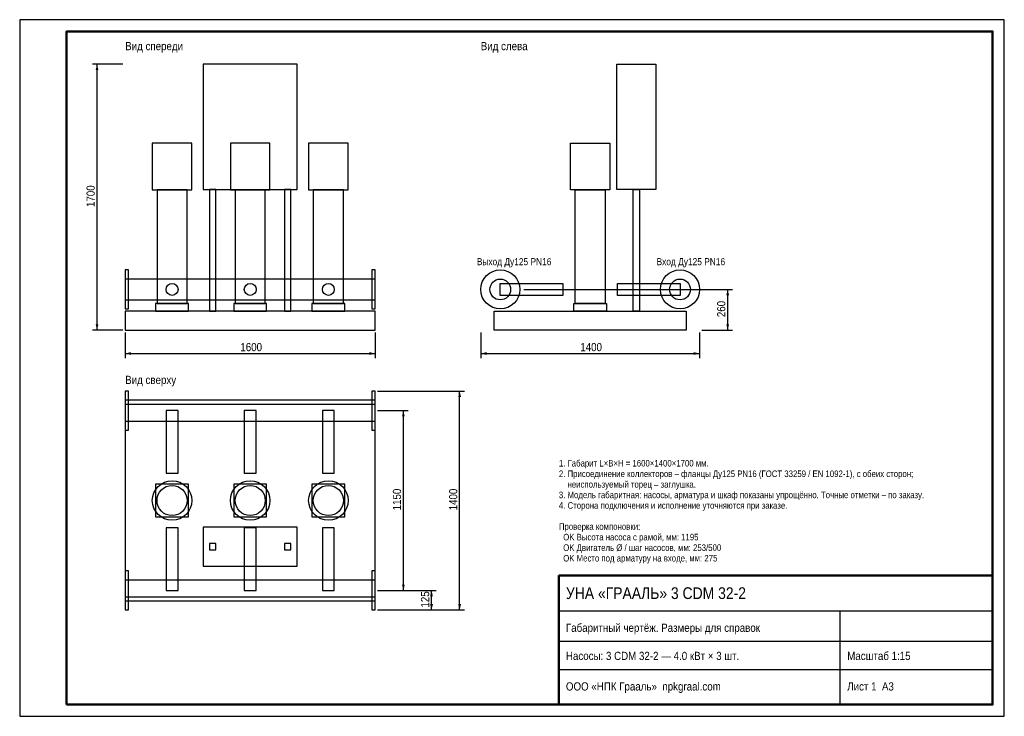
# Model space of a CAD drawing. Header units: millimetres. Extents: x 0 to 420, y 0 to 297.
import ezdxf

# ---------------------------------------------------------------- set-up
doc = ezdxf.new("R2010")
doc.units = ezdxf.units.MM
for name, color, linetype in [('AXIS', 5, 'Continuous'), ('CONTOUR', 7, 'Continuous'), ('DIM', 1, 'Continuous'), ('FRAME', 7, 'Continuous'), ('TEXT', 7, 'Continuous'), ('THIN', 8, 'Continuous')]:
    doc.layers.add(name, color=color, linetype=linetype)
doc.styles.add('GOST', font='arial.ttf')

msp = doc.modelspace()

# ---------------------------------------------------------------- linework, layer by layer
at = {"layer": 'AXIS'}
for p in [(215, 182), (291.67, 182)]:
    msp.add_line(p, (292, 182), dxfattribs=at)
at = {"layer": 'CONTOUR'}
for points in [[(78.33, 224.67), (118.33, 224.67), (118.33, 278), (78.33, 278)], [(271.33, 224.67), (254.67, 224.67), (254.67, 278), (271.33, 278)], [(56.57, 224.53), (73.43, 224.53), (73.43, 244.33), (56.57, 244.33)], [(89.91, 224.53), (106.76, 224.53), (106.76, 244.33), (89.91, 244.33)], [(123.24, 224.53), (140.09, 224.53), (140.09, 244.33), (123.24, 244.33)], [(251.76, 224.53), (234.91, 224.53), (234.91, 244.33), (251.76, 244.33)], [(251.76, 224.53), (234.91, 224.53), (234.91, 244.33), (251.76, 244.33)], [(251.76, 224.53), (234.91, 224.53), (234.91, 244.33), (251.76, 244.33)], [(58.58, 176), (71.42, 176), (71.42, 224.53), (58.58, 224.53)], [(81, 172.67), (83.67, 172.67), (83.67, 224.67), (81, 224.67)], [(91.92, 176), (104.75, 176), (104.75, 224.53), (91.92, 224.53)], [(113, 172.67), (115.67, 172.67), (115.67, 224.67), (113, 224.67)], [(125.25, 176), (138.08, 176), (138.08, 224.53), (125.25, 224.53)], [(249.75, 176), (236.92, 176), (236.92, 224.53), (249.75, 224.53)], [(249.75, 176), (236.92, 176), (236.92, 224.53), (249.75, 224.53)], [(249.75, 176), (236.92, 176), (236.92, 224.53), (249.75, 224.53)], [(264.33, 172.67), (261.67, 172.67), (261.67, 224.67), (264.33, 224.67)], [(264.33, 172.67), (261.67, 172.67), (261.67, 224.67), (264.33, 224.67)], [(45, 173.67), (46.47, 173.67), (46.47, 190.33), (45, 190.33)], [(45, 173.67), (46.47, 173.67), (46.47, 190.33), (45, 190.33)], [(150.2, 173.67), (151.67, 173.67), (151.67, 190.33), (150.2, 190.33)], [(150.2, 173.67), (151.67, 173.67), (151.67, 190.33), (150.2, 190.33)], [(45, 177.57), (151.67, 177.57), (151.67, 186.43), (45, 186.43)], [(45, 177.57), (151.67, 177.57), (151.67, 186.43), (45, 186.43)], [(231.67, 179.47), (205, 179.47), (205, 184.53), (231.67, 184.53)], [(231.67, 179.47), (205, 179.47), (205, 184.53), (231.67, 184.53)], [(231.67, 179.47), (205, 179.47), (205, 184.53), (231.67, 184.53)], [(281.67, 179.47), (255, 179.47), (255, 184.53), (281.67, 184.53)], [(281.67, 179.47), (255, 179.47), (255, 184.53), (281.67, 184.53)], [(281.67, 179.47), (255, 179.47), (255, 184.53), (281.67, 184.53)], [(45, 164.67), (151.67, 164.67), (151.67, 172.67), (45, 172.67)], [(58, 172.67), (72, 172.67), (72, 176), (58, 176)], [(91.33, 172.67), (105.33, 172.67), (105.33, 176), (91.33, 176)], [(124.67, 172.67), (138.67, 172.67), (138.67, 176), (124.67, 176)], [(284.33, 164.67), (202.33, 164.67), (202.33, 172.67), (284.33, 172.67)], [(250.33, 172.67), (236.33, 172.67), (236.33, 176), (250.33, 176)], [(250.33, 172.67), (236.33, 172.67), (236.33, 176), (250.33, 176)], [(250.33, 172.67), (236.33, 172.67), (236.33, 176), (250.33, 176)], [(45, 122), (46.47, 122), (46.47, 138.67), (45, 138.67)], [(150.2, 122), (151.67, 122), (151.67, 138.67), (150.2, 138.67)], [(45, 125.9), (151.67, 125.9), (151.67, 134.77), (45, 134.77)], [(45, 51), (151.67, 51), (151.67, 133), (45, 133)], [(62.47, 103.67), (67.53, 103.67), (67.53, 130.33), (62.47, 130.33)], [(95.8, 103.67), (100.87, 103.67), (100.87, 130.33), (95.8, 130.33)], [(129.13, 103.67), (134.2, 103.67), (134.2, 130.33), (129.13, 130.33)], [(58, 85), (72, 85), (72, 99), (58, 99)], [(91.33, 85), (105.33, 85), (105.33, 99), (91.33, 99)], [(124.67, 85), (138.67, 85), (138.67, 99), (124.67, 99)], [(62.47, 53.67), (67.53, 53.67), (67.53, 80.33), (62.47, 80.33)], [(78.33, 64), (118.33, 64), (118.33, 80.67), (78.33, 80.67)], [(95.8, 53.67), (100.87, 53.67), (100.87, 80.33), (95.8, 80.33)], [(129.13, 53.67), (134.2, 53.67), (134.2, 80.33), (129.13, 80.33)], [(81, 71), (83.67, 71), (83.67, 73.67), (81, 73.67)], [(113, 71), (115.67, 71), (115.67, 73.67), (113, 73.67)], [(45, 45.33), (46.47, 45.33), (46.47, 62), (45, 62)], [(150.2, 45.33), (151.67, 45.33), (151.67, 62), (150.2, 62)], [(45, 49.23), (151.67, 49.23), (151.67, 58.1), (45, 58.1)]]:
    msp.add_lwpolyline(points, close=True, dxfattribs=at)
for centre, radius in [((205, 182), 8.33), ((205, 182), 8.33), ((281.67, 182), 8.33), ((281.67, 182), 8.33), ((205, 182), 4.43), ((281.67, 182), 4.43), ((65, 182), 2.53), ((65, 182), 2.53), ((98.33, 182), 2.53), ((98.33, 182), 2.53), ((131.67, 182), 2.53), ((131.67, 182), 2.53), ((65, 92), 8.43), ((65, 92), 6.42), ((98.33, 92), 8.43), ((98.33, 92), 6.42), ((131.67, 92), 8.43), ((131.67, 92), 6.42)]:
    msp.add_circle(centre, radius, dxfattribs=at)
at = {"layer": 'DIM'}
for p, q in [((44, 278), (31, 278)), ((33, 164.67), (33, 278)), ((291, 182), (304, 182)), ((302, 164.67), (302, 182)), ((44, 164.67), (31, 164.67)), ((291, 164.67), (304, 164.67)), ((45, 163.67), (45, 152.67)), ((151.67, 163.67), (151.67, 152.67)), ((196.67, 163.67), (196.67, 152.67)), ((290, 163.67), (290, 152.67)), ((45, 154.67), (151.67, 154.67)), ((196.67, 154.67), (290, 154.67)), ((152.67, 138.67), (189.67, 138.67)), ((187.67, 45.33), (187.67, 138.67)), ((152.67, 130.33), (165.67, 130.33)), ((163.67, 53.67), (163.67, 130.33)), ((152.67, 53.67), (165.67, 53.67)), ((152.67, 53.67), (177.67, 53.67)), ((175.67, 45.33), (175.67, 53.67)), ((152.67, 45.33), (177.67, 45.33)), ((152.67, 45.33), (189.67, 45.33))]:
    msp.add_line(p, q, dxfattribs=at)
for points in [[(33, 278), (32.4, 275.5), (33.6, 275.5)], [(302, 182), (301.4, 179.5), (302.6, 179.5)], [(33, 164.67), (32.4, 167.17), (33.6, 167.17)], [(302, 164.67), (301.4, 167.17), (302.6, 167.17)], [(45, 154.67), (47.5, 155.27), (47.5, 154.07)], [(151.67, 154.67), (149.17, 155.27), (149.17, 154.07)], [(196.67, 154.67), (199.17, 155.27), (199.17, 154.07)], [(290, 154.67), (287.5, 155.27), (287.5, 154.07)], [(187.67, 138.67), (187.07, 136.17), (188.27, 136.17)], [(163.67, 130.33), (163.07, 127.83), (164.27, 127.83)], [(163.67, 53.67), (163.07, 56.17), (164.27, 56.17)], [(175.67, 53.67), (175.07, 51.17), (176.27, 51.17)], [(175.67, 45.33), (175.07, 47.83), (176.27, 47.83)], [(187.67, 45.33), (187.07, 47.83), (188.27, 47.83)]]:
    msp.add_solid(points, dxfattribs=at)
at = {"layer": 'FRAME'}
for p, q in [((230, 45), (415, 45)), ((350, 5), (350, 45)), ((230, 32), (415, 32)), ((230, 20), (415, 20))]:
    msp.add_line(p, q, dxfattribs=at)
at = {"layer": 'FRAME', "lineweight": 50}
for points in [[(20, 5), (415, 5), (415, 292), (20, 292)], [(230, 5), (415, 5), (415, 60), (230, 60)]]:
    msp.add_lwpolyline(points, close=True, dxfattribs=at)
at = {"layer": 'THIN'}
msp.add_lwpolyline([(0, 0), (420, 0), (420, 297), (0, 297)], close=True, dxfattribs=at)

# ---------------------------------------------------------------- texts
at = {"layer": 'DIM', "style": 'GOST', "width": 0.85}
for s, p in [('1700', (32, 217.13)), ('260', (301, 170.18)), ('1150', (162.67, 87.8)), ('1400', (186.67, 87.8)), ('125', (174.67, 46.35))]:
    msp.add_text(s, height=3.5, rotation=90, dxfattribs=at).set_placement(p)
for s, p in [('1600', (94.13, 155.67)), ('1400', (239.13, 155.67))]:
    msp.add_text(s, height=3.5, dxfattribs=at).set_placement(p)
at = {"layer": 'TEXT', "style": 'GOST', "width": 0.85}
for s, height, p in [('Вид спереди', 3.5, (45, 284)), ('Вид слева', 3.5, (196.67, 284)), ('Выход Ду125 PN16', 3, (195, 192.33)), ('Вход Ду125 PN16', 3, (271.67, 192.33)), ('Вид сверху', 3.5, (45, 141.67)), ('1. Габарит L×B×H = 1600×1400×1700 мм.', 2.8, (230, 106.5)), ('2. Присоединение коллекторов – фланцы Ду125 PN16 (ГОСТ 33259 / EN 1092-1), с обеих сторон;', 2.8, (230, 102)), ('    неиспользуемый торец – заглушка.', 2.8, (230, 97.5)), ('3. Модель габаритная: насосы, арматура и шкаф показаны упрощённо. Точные отметки – по заказу.', 2.8, (230, 93)), ('4. Сторона подключения и исполнение уточняются при заказе.', 2.8, (230, 88.5)), ('Проверка компоновки:', 2.8, (230, 79.5)), ('  OK Высота насоса с рамой, мм: 1195', 2.8, (230, 75)), ('  OK Двигатель Ø / шаг насосов, мм: 253/500', 2.8, (230, 70.5)), ('  OK Место под арматуру на входе, мм: 275', 2.8, (230, 66)), ('УНА «ГРААЛЬ» 3 CDM 32-2', 5, (233, 50)), ('Габаритный чертёж. Размеры для справок', 3.5, (233, 36)), ('Насосы: 3 CDM 32-2 — 4.0 кВт × 3 шт.', 3.5, (233, 24)), ('Масштаб 1:15', 3.5, (353, 24)), ('ООО «НПК Грааль»  npkgraal.com', 3.5, (233, 11)), ('Лист 1  А3', 3.5, (353, 11))]:
    msp.add_text(s, height=height, dxfattribs=at).set_placement(p)

doc.saveas('drawing.dxf')
